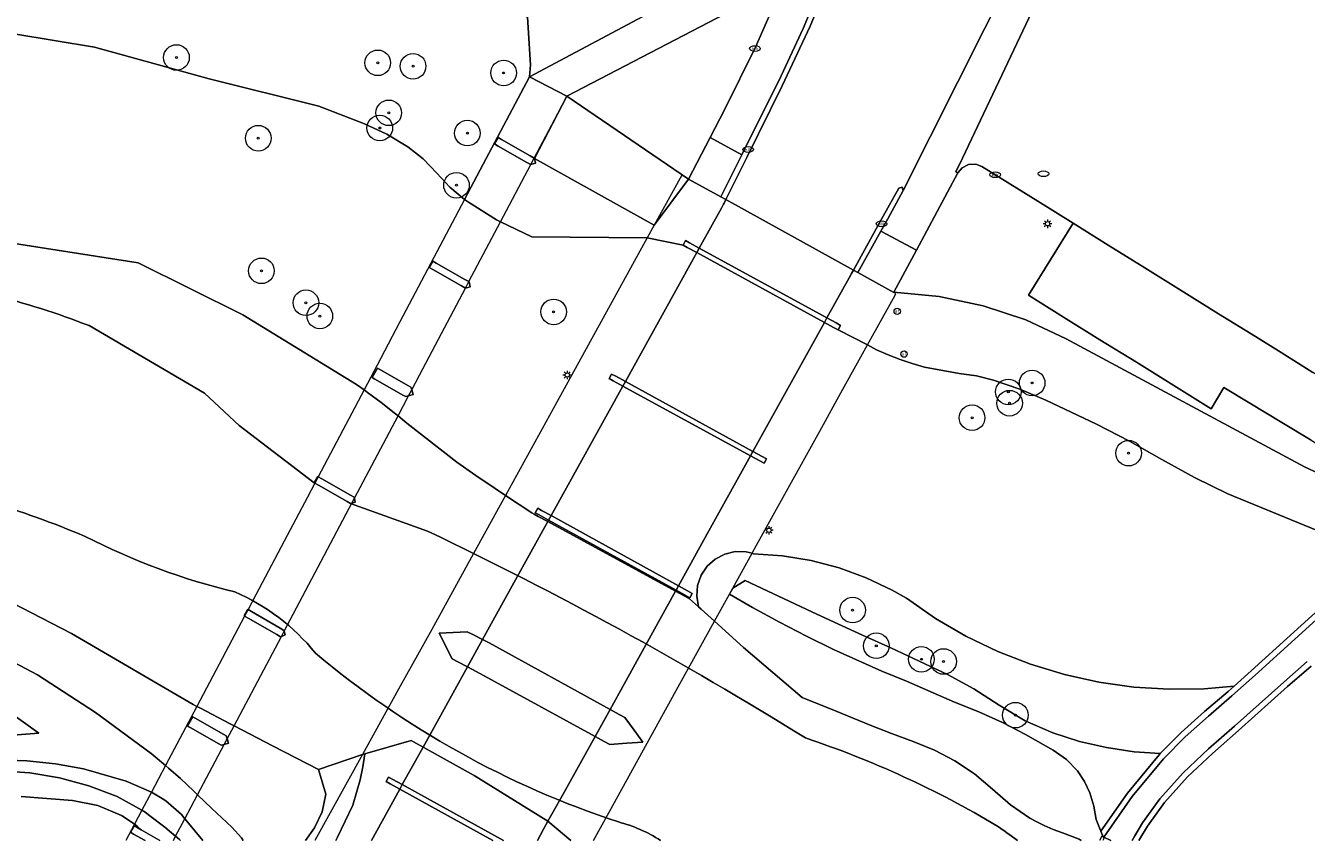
# Model space of a CAD drawing. Header units: metres. Extents: x 196496 to 197479, y 355139 to 356324.
# Tile 27 of 144: x 197029 to 197104, y 355139 to 355187. Entities that reach past the tile are written whole.
import ezdxf
from ezdxf.enums import TextEntityAlignment as Align

# ---------------------------------------------------------------- set-up
doc = ezdxf.new("R2010")
doc.units = ezdxf.units.M
doc.layers.get('0').update_dxf_attribs({"color": 252, "lineweight": 18})
for name, color, linetype, lineweight in [('B-WE-GR-BOOM-S', 252, 'Continuous', 18), ('B-WE-GR-GRAS-GV', 252, 'Continuous', 18), ('B-WE-GR-GROENVOORZIENING-GV', 252, 'Continuous', 18), ('B-WE-GW-TALUD_KRUIN-G', 252, 'Continuous', 18), ('B-WE-IE-MEUBILAIR-S', 252, 'Continuous', 18), ('B-WE-KW-KUNSTWERK_DEK-GV', 252, 'Continuous', 18), ('B-WE-KW-KUNSTWERK_PIJLER-GV', 252, 'Continuous', 18), ('B-WE-OG-TERREIN_BEGROEID-GV', 252, 'Continuous', 18), ('B-WE-OG-TERREIN_OEVER-GV', 252, 'Continuous', 18), ('B-WE-OG-WATER_RIVIER-GV', 252, 'Continuous', 18), ('B-WE-VH-GESLOTENVERHARDING_ASFALT-GV', 252, 'Continuous', 18), ('B-WE-VH-OPENVERHARDING_BETONELEMENT-GV', 252, 'Continuous', 18), ('B-WE-VH-OPENVERHARDING_BETONSTRAATSTEEN-GV', 252, 'Continuous', 18), ('B-WE-VH-OPENVERHARDING_TEGEL-GV', 252, 'Continuous', 18)]:
    doc.layers.add(name, color=color, linetype=linetype, lineweight=lineweight)
doc.styles.add('NLCS-ISO', font='NLCS-ISO.ttf')

# ---------------------------------------------------------------- blocks, each defined once
blk = doc.blocks.new('SIE-MEUBILAIR_PAAL_LICHTMAST-SO')
for points in [[(-0.62, 0), (-1, 0)], [(-0.71, 0.71), (-0.44, 0.44)], [(0, 1), (0, 0.62)], [(0.44, 0.44), (0.71, 0.71)], [(1, 0), (0.62, 0)], [(-0.71, -0.71), (-0.44, -0.44)], [(0, -0.62), (0, -1)], [(0.44, -0.44), (0.71, -0.71)]]:
    blk.add_lwpolyline(points)
blk.add_circle((0, 0), 0.5)
blk = doc.blocks.new('SIE-MEUBILAIR_PAAL_AFSLUITPAAL-SO')
blk.add_circle((0, 0), 0.75)
at = {"style": 'NLCS-ISO'}
blk.add_text('af', height=0.75, dxfattribs=at).set_placement((0, 0.05), align=Align.MIDDLE_CENTER)
blk = doc.blocks.new('SIE-MEUBILAIR_PUT_KOLK-SO')
blk.add_ellipse((0, 0), major_axis=(1.25, 0), ratio=0.54)
at = {"style": 'NLCS-ISO'}
blk.add_text('klk', height=0.75, dxfattribs=at).set_placement((0.03, 0), align=Align.MIDDLE_CENTER)
blk = doc.blocks.new('SIE-MEUBILAIR_PUT-SO')
blk.add_ellipse((0, 0), major_axis=(1.25, 0), ratio=0.54)
blk = doc.blocks.new('SGR-BOOM_GBKN-SO')
at = {"color": 0, "linetype": 'ByBlock', "lineweight": 18}
for radius in [3, 0.225]:
    blk.add_circle((0, 0), radius, dxfattribs=at)

msp = doc.modelspace()

# ---------------------------------------------------------------- linework, layer by layer
at = {"layer": 'B-WE-GR-GRAS-GV', "flags": 128}
for points in [[(197028.53, 355193.576), (197027.047, 355186.299), (197028.317, 355186.315), (197033.044, 355185.532), (197039.761, 355183.685), (197046.183, 355182.09), (197048.859, 355181.055), (197050.153, 355180.433), (197051.384, 355179.692), (197052.29, 355178.988), (197053.081, 355178.157), (197053.847, 355177.337), (197054.711, 355176.619), (197055.8, 355178.683), (197058.52, 355183.811), (197058.581, 355184.511), (197058.405, 355187.29), (197052.791, 355188.544), (197044.096, 355190.394)], [(197054.536, 355171.561), (197052.854, 355172.52), (197052.641, 355172.641), (197052.852, 355173.01), (197053.053, 355172.895), (197054.735, 355171.937), (197054.969, 355171.804), (197054.986, 355171.794), (197055.049, 355171.503), (197054.773, 355171.427)], [(197051.43, 355165.109), (197051.271, 355165.065), (197051.136, 355165.142), (197049.452, 355166.095), (197049.304, 355166.179), (197049.611, 355166.735), (197049.749, 355166.657), (197051.433, 355165.703), (197051.577, 355165.621), (197051.62, 355165.467), (197051.698, 355165.183)], [(197063.566, 355166.258), (197064.13, 355165.949), (197071.603, 355161.86), (197072.14, 355161.566), (197072.395, 355161.427), (197072.251, 355161.169), (197071.997, 355161.308), (197071.459, 355161.601), (197063.984, 355165.683), (197063.418, 355165.992), (197063.183, 355166.12), (197063.327, 355166.388)], [(197067.776, 355153.687), (197068.042, 355153.541), (197067.904, 355153.277), (197067.632, 355153.427), (197067.096, 355153.722), (197059.639, 355157.833), (197059.078, 355158.142), (197058.855, 355158.265), (197059.006, 355158.524), (197059.223, 355158.404), (197059.784, 355158.095), (197067.24, 355153.982)], [(197095.455, 355144.151), (197093.921, 355144.265), (197092.309, 355144.507), (197090.72, 355144.872), (197089.166, 355145.366), (197087.543, 355146.075), (197086.024, 355146.986), (197084.535, 355147.94), (197082.985, 355148.792), (197079.683, 355150.346), (197078.013, 355151.086), (197076.356, 355151.845), (197075.053, 355152.455), (197071.149, 355154.302), (197070.423, 355153.838), (197070.228, 355153.486), (197071.582, 355152.709), (197073.148, 355151.855), (197074.729, 355151.035), (197076.325, 355150.246), (197079.158, 355148.986), (197080.588, 355148.391), (197083.411, 355147.172), (197084.824, 355146.596), (197086.221, 355145.983), (197087.572, 355145.275), (197089.19, 355144.356), (197089.955, 355143.817), (197090.602, 355143.142), (197091.015, 355142.526), (197091.329, 355141.854), (197091.563, 355141.083), (197091.695, 355140.288), (197091.973, 355139.62), (197093.526, 355141.844), (197095.383, 355144.077)], [(197040.813, 355145.021), (197040.884, 355144.763), (197040.64, 355144.695), (197040.457, 355144.644), (197040.321, 355144.721), (197038.637, 355145.676), (197038.49, 355145.759), (197038.797, 355146.315), (197038.934, 355146.237), (197040.618, 355145.282), (197040.763, 355145.2)]]:
    msp.add_lwpolyline(points, close=True, dxfattribs=at)
for points in [[(197104.633, 355157.227), (197099.41, 355159.371), (197097.45, 355160.32), (197095.551, 355161.388), (197093.659, 355162.467), (197091.717, 355163.453), (197088.747, 355164.858), (197087.234, 355165.501), (197085.679, 355166.034), (197084.684, 355166.281), (197083.669, 355166.425), (197081.653, 355166.787), (197080.933, 355167.002), (197080.226, 355167.249), (197079.527, 355167.521), (197078.837, 355167.817), (197078.304, 355168.093), (197076.583, 355168.983), (197076.326, 355169.124), (197075.788, 355169.419), (197068.309, 355173.501), (197067.742, 355173.811), (197067.512, 355173.936), (197065.41, 355174.362), (197058.654, 355174.437), (197056.817, 355175.3), (197056.584, 355175.428), (197054.939, 355176.457), (197054.711, 355176.619), (197053.847, 355177.337), (197053.081, 355178.157), (197052.29, 355178.988), (197051.384, 355179.692), (197050.153, 355180.433), (197048.859, 355181.055), (197046.183, 355182.09), (197039.761, 355183.685), (197033.044, 355185.532), (197028.317, 355186.315)], [(197025.461, 355174.493), (197035.602, 355172.898), (197041.731, 355169.866), (197048.39, 355165.769), (197048.827, 355165.463), (197049.037, 355165.312), (197049.825, 355164.729), (197050.598, 355164.126), (197050.817, 355163.949), (197051.339, 355163.517), (197054.264, 355161.234), (197055.376, 355160.445), (197056.501, 355159.676), (197057.11, 355159.272), (197058.658, 355158.264), (197058.782, 355158.184), (197059.027, 355158.05), (197059.59, 355157.744), (197067.069, 355153.672), (197067.606, 355153.38), (197067.887, 355153.227), (197068.42, 355152.746), (197068.312, 355153.37), (197068.362, 355154.001), (197068.569, 355154.6), (197068.919, 355155.128), (197069.389, 355155.552), (197069.95, 355155.845), (197070.567, 355155.989), (197071.2, 355155.974), (197071.559, 355155.893), (197071.639, 355155.867), (197073.33, 355155.749), (197075.003, 355155.473), (197076.643, 355155.04), (197078.234, 355154.455), (197079.763, 355153.723), (197080.586, 355153.251), (197082.287, 355152.077), (197084.074, 355151.038), (197085.936, 355150.14), (197087.861, 355149.389), (197089.839, 355148.789), (197091.858, 355148.344), (197093.905, 355148.056), (197095.968, 355147.927), (197098.034, 355147.958), (197099.775, 355148.109), (197100.777, 355149.002), (197107.874, 355155.45)], [(197045.399, 355139.07), (197045.922, 355139.806), (197046.377, 355140.748), (197046.598, 355141.771), (197046.157, 355143.23), (197043.511, 355144.592), (197041.217, 355145.787), (197040.957, 355145.923), (197039.241, 355146.817), (197039.037, 355146.923), (197038.818, 355147.037), (197031.705, 355151.182), (197024.074, 355155.125), (197016.115, 355158.239), (197008.687, 355159.636), (197005.022, 355159.722), (196994.81, 355158.419), (196986.867, 355157.616), (196978.354, 355155.565), (196970.054, 355154.342), (196960.751, 355152.733)], [(197092.552, 355139.07), (197092.151, 355139.264), (197092.113, 355139.282), (197091.973, 355139.62), (197091.695, 355140.288), (197091.563, 355141.083), (197091.329, 355141.854), (197091.015, 355142.526), (197090.602, 355143.142), (197089.955, 355143.817), (197089.19, 355144.356), (197087.572, 355145.275), (197086.221, 355145.983), (197084.824, 355146.596), (197083.411, 355147.172), (197080.588, 355148.391), (197079.158, 355148.986), (197076.325, 355150.246), (197074.729, 355151.035), (197073.148, 355151.855), (197071.582, 355152.709), (197070.228, 355153.486), (197070.423, 355153.838)], [(197041.75, 355139.07), (197041.661, 355139.211), (197041.082, 355139.851), (197039.916, 355140.947), (197039.081, 355141.745), (197038.857, 355141.958), (197038.081, 355142.686), (197037.382, 355143.306), (197037.205, 355143.458), (197036.361, 355144.153), (197033.108, 355146.57), (197029.699, 355148.763), (197026.548, 355150.438)], [(197026.799, 355147.471), (197029.787, 355145.355), (197027.526, 355145.181)], [(197027.412, 355143.783), (197029.086, 355143.729), (197030.752, 355143.556), (197032.399, 355143.254), (197034.9, 355142.546), (197036.38, 355141.897), (197036.578, 355141.787), (197036.905, 355141.592), (197037.224, 355141.384), (197038.132, 355140.588), (197038.338, 355140.34), (197038.45, 355140.19), (197039.388, 355139.07)], [(197038.077, 355139.07), (197038.013, 355139.129), (197037.794, 355139.31), (197037.557, 355139.504), (197037.154, 355139.836), (197036.283, 355140.518), (197036.011, 355140.717), (197035.824, 355140.846), (197034.368, 355141.64), (197032.71, 355142.268), (197031, 355142.735), (197029.251, 355143.032), (197027.481, 355143.149)], [(197028.742, 355141.643), (197031.746, 355141.4), (197033.235, 355141.114), (197034.629, 355140.52), (197035.017, 355140.283), (197035.387, 355140.018), (197035.564, 355139.874), (197035.783, 355139.68), (197036.872, 355139.07)]]:
    msp.add_lwpolyline(points, dxfattribs=at)
at = {"layer": 'B-WE-GR-GRAS-GV'}
for points in [[(197070.423, 355153.838), (197071.149, 355154.302), (197075.053, 355152.455), (197076.356, 355151.845), (197078.013, 355151.086), (197079.683, 355150.346), (197082.985, 355148.792), (197084.535, 355147.94), (197086.024, 355146.986), (197087.543, 355146.075), (197089.166, 355145.366), (197090.72, 355144.872), (197092.309, 355144.507), (197093.921, 355144.265), (197095.455, 355144.151), (197096.673, 355145.395), (197098.042, 355146.617), (197099.425, 355147.797), (197099.775, 355148.109), (197098.034, 355147.958), (197095.968, 355147.927), (197093.905, 355148.056), (197091.858, 355148.344), (197089.839, 355148.789), (197087.861, 355149.389), (197085.936, 355150.14), (197084.074, 355151.038), (197082.287, 355152.077), (197080.586, 355153.251), (197079.763, 355153.723), (197078.234, 355154.455), (197076.643, 355155.04), (197075.003, 355155.473), (197073.33, 355155.749), (197071.639, 355155.867), (197071.559, 355155.893), (197071.2, 355155.974), (197070.567, 355155.989), (197069.95, 355155.845), (197069.389, 355155.552), (197068.919, 355155.128), (197068.569, 355154.6), (197068.362, 355154.001), (197068.312, 355153.37), (197068.42, 355152.746), (197068.565, 355152.615), (197069.353, 355151.904), (197071.054, 355150.37), (197074.489, 355147.437), (197076.481, 355146.636), (197078.468, 355145.823), (197079.716, 355145.325), (197080.981, 355144.858), (197082.23, 355144.35), (197083.426, 355143.728), (197084.578, 355142.962), (197085.628, 355142.062), (197086.676, 355141.158), (197087.821, 355140.381), (197088.228, 355140.151), (197088.647, 355139.942), (197089.179, 355139.712), (197089.725, 355139.515), (197090.701, 355139.136), (197090.829, 355139.07)], [(197026.548, 355150.438), (197029.699, 355148.763), (197033.108, 355146.57), (197036.361, 355144.153), (197037.205, 355143.458), (197037.382, 355143.306), (197038.081, 355142.686), (197038.857, 355141.958), (197039.081, 355141.745), (197039.916, 355140.947), (197041.082, 355139.851), (197041.661, 355139.211), (197041.75, 355139.07)], [(197104.287, 355149.28), (197102.914, 355148.084), (197100.038, 355145.509), (197098.513, 355144.17), (197097.043, 355142.784), (197095.7, 355141.294), (197094.701, 355139.902), (197094.261, 355139.169), (197094.204, 355139.07)], [(197027.526, 355145.181), (197029.787, 355145.355), (197026.799, 355147.471)], [(197060.937, 355139.07), (197060.078, 355139.788), (197059.6, 355140.189), (197055.283, 355142.864), (197052.284, 355144.54), (197051.729, 355144.851), (197051.592, 355144.927), (197048.866, 355144.146), (197048.755, 355143.371), (197048.607, 355142.613), (197048.167, 355141.13), (197047.28, 355139.253), (197047.172, 355139.07)], [(197047.172, 355139.07), (197047.28, 355139.253), (197048.167, 355141.13), (197048.607, 355142.613), (197048.755, 355143.371), (197048.866, 355144.146), (197048.729, 355144.1), (197046.157, 355143.23), (197046.598, 355141.771), (197046.377, 355140.748), (197045.922, 355139.806), (197045.399, 355139.07)], [(197039.388, 355139.07), (197038.45, 355140.19), (197038.338, 355140.34), (197038.132, 355140.588), (197037.224, 355141.384), (197036.905, 355141.592), (197036.578, 355141.787), (197036.38, 355141.897), (197034.9, 355142.546), (197032.399, 355143.254), (197030.752, 355143.556), (197029.086, 355143.729), (197027.412, 355143.783)], [(197027.481, 355143.149), (197029.251, 355143.032), (197031, 355142.735), (197032.71, 355142.268), (197034.368, 355141.64), (197035.824, 355140.846), (197036.011, 355140.717), (197036.283, 355140.518), (197037.154, 355139.836), (197037.557, 355139.504), (197037.794, 355139.31), (197038.013, 355139.129), (197038.077, 355139.07)], [(197056.367, 355139.07), (197050.919, 355142.074), (197050.363, 355142.381), (197050.121, 355142.514), (197050.269, 355142.778), (197050.509, 355142.646), (197051.066, 355142.339), (197056.995, 355139.07)], [(197036.003, 355139.07), (197035.336, 355139.444), (197035.158, 355139.544), (197035.366, 355139.914), (197035.535, 355139.819), (197035.783, 355139.68), (197035.564, 355139.874), (197035.387, 355140.018), (197035.017, 355140.283), (197034.629, 355140.52), (197033.235, 355141.114), (197031.746, 355141.4), (197028.742, 355141.643)]]:
    msp.add_lwpolyline(points, dxfattribs=at)
at = {"layer": 'B-WE-GR-GROENVOORZIENING-GV', "flags": 128}
for points in [[(197104.745, 355160.569), (197103.905, 355160.956), (197089.953, 355168.456), (197087.582, 355169.562), (197085.084, 355170.395), (197082.507, 355170.937), (197079.86, 355171.185), (197079.853, 355171.172), (197077.749, 355172.335), (197077.484, 355172.481), (197070.016, 355176.607), (197069.729, 355176.765), (197067.833, 355177.813), (197065.82, 355175.107), (197058.809, 355179.025), (197060.711, 355182.667), (197058.52, 355183.811), (197055.8, 355178.683), (197054.711, 355176.619), (197054.939, 355176.457), (197056.584, 355175.428), (197056.817, 355175.3), (197058.654, 355174.437), (197065.41, 355174.362), (197067.512, 355173.936), (197067.656, 355174.204), (197067.889, 355174.076), (197068.456, 355173.766), (197075.931, 355169.677), (197076.469, 355169.382), (197076.725, 355169.242), (197076.583, 355168.983), (197078.304, 355168.093), (197078.837, 355167.817), (197079.527, 355167.521), (197080.226, 355167.249), (197080.933, 355167.002), (197081.653, 355166.787), (197083.669, 355166.425), (197084.684, 355166.281), (197085.679, 355166.034), (197087.234, 355165.501), (197088.747, 355164.858), (197091.717, 355163.453), (197093.659, 355162.467), (197095.551, 355161.388), (197097.45, 355160.32), (197099.41, 355159.371), (197104.633, 355157.227)], [(197104.295, 355162.507), (197102.567, 355163.552), (197100.698, 355164.683), (197099.17, 355165.607), (197098.436, 355164.361), (197096.253, 355165.715), (197094.059, 355167.076), (197091.922, 355168.401), (197089.778, 355169.731), (197087.73, 355171.002), (197090.348, 355175.226), (197088.283, 355176.525), (197085.014, 355178.541), (197084.65, 355178.678), (197084.228, 355178.659), (197083.851, 355178.468), (197083.601, 355178.17), (197081.174, 355173.652), (197079.86, 355171.185), (197082.507, 355170.937), (197085.084, 355170.395), (197087.582, 355169.562), (197089.953, 355168.456), (197103.905, 355160.956), (197104.745, 355160.569)]]:
    msp.add_lwpolyline(points, dxfattribs=at)
msp.add_lwpolyline([(197058.809, 355179.025), (197058.873, 355178.734), (197058.596, 355178.658), (197058.364, 355178.789), (197056.682, 355179.748), (197056.465, 355179.872), (197056.675, 355180.241), (197056.881, 355180.123), (197058.563, 355179.165), (197058.791, 355179.035)], close=True, dxfattribs=at)
at = {"layer": 'B-WE-GW-TALUD_KRUIN-G', "flags": 128}
for points in [[(197058.52, 355183.811), (197058.581, 355184.511), (197058.405, 355187.29), (197052.791, 355188.544), (197044.096, 355190.394), (197028.53, 355193.576)], [(197104.745, 355160.569), (197103.905, 355160.956), (197089.953, 355168.456), (197087.582, 355169.562), (197085.084, 355170.395), (197082.507, 355170.937), (197079.86, 355171.185)], [(197092.113, 355139.282), (197091.973, 355139.62), (197091.695, 355140.288), (197091.563, 355141.083), (197091.329, 355141.854), (197091.015, 355142.526), (197090.602, 355143.142), (197089.955, 355143.817), (197089.19, 355144.356), (197087.572, 355145.275), (197086.221, 355145.983), (197084.824, 355146.596), (197083.411, 355147.172), (197080.588, 355148.391), (197079.158, 355148.986), (197076.325, 355150.246), (197074.729, 355151.035), (197073.148, 355151.855), (197071.582, 355152.709), (197070.228, 355153.486), (197070.423, 355153.838), (197071.149, 355154.302), (197075.053, 355152.455), (197076.356, 355151.845), (197078.013, 355151.086), (197079.683, 355150.346), (197082.985, 355148.792), (197084.535, 355147.94), (197086.024, 355146.986), (197087.543, 355146.075), (197089.166, 355145.366), (197090.72, 355144.872), (197092.309, 355144.507), (197093.921, 355144.265), (197095.455, 355144.151)]]:
    msp.add_lwpolyline(points, dxfattribs=at)
at = {"layer": 'B-WE-KW-KUNSTWERK_DEK-GV'}
for points in [[(197058.596, 355178.658), (197058.791, 355179.035), (197060.685, 355182.618), (197060.711, 355182.667), (197058.52, 355183.811), (197055.8, 355178.683), (197054.711, 355176.619), (197050.927, 355169.444), (197049.79, 355167.289), (197048.827, 355165.463), (197046.142, 355160.372), (197045.944, 355159.996), (197045.508, 355159.169), (197044.328, 355156.932), (197042.493, 355153.46), (197042.033, 355152.591), (197041.834, 355152.214), (197039.037, 355146.923), (197037.205, 355143.458), (197036.38, 355141.897), (197035.824, 355140.846), (197035.387, 355140.018), (197034.886, 355139.07)], [(197078.304, 355168.093), (197079.923, 355171.02), (197079.971, 355171.107), (197079.853, 355171.172), (197077.749, 355172.335), (197077.484, 355172.481), (197070.016, 355176.607), (197069.729, 355176.765), (197067.833, 355177.813), (197067.431, 355178.035), (197065.82, 355175.107), (197065.41, 355174.362), (197060.114, 355164.733), (197057.11, 355159.272), (197055.119, 355155.653), (197052.796, 355151.429), (197050.852, 355147.924), (197050.851, 355147.923), (197048.729, 355144.1), (197045.938, 355139.07)]]:
    msp.add_lwpolyline(points, dxfattribs=at)
at = {"layer": 'B-WE-KW-KUNSTWERK_DEK-GV', "flags": 128}
for points in [[(197037.667, 355139.07), (197037.794, 355139.31), (197038.338, 355140.34), (197039.081, 355141.745), (197040.64, 355144.695), (197040.813, 355145.021), (197041.217, 355145.787), (197043.986, 355151.024), (197044.15, 355151.335), (197044.499, 355151.995), (197047.952, 355158.527), (197048.109, 355158.825), (197048.26, 355159.112), (197050.817, 355163.949), (197051.43, 355165.109), (197051.62, 355165.467), (197052.07, 355166.319), (197053.012, 355168.102), (197054.773, 355171.427), (197054.969, 355171.804), (197056.817, 355175.3), (197058.596, 355178.658)], [(197062.257, 355139.07), (197063.176, 355140.732), (197067.328, 355148.241), (197069.353, 355151.904), (197070.228, 355153.486), (197070.423, 355153.838), (197071.559, 355155.893), (197071.818, 355156.361), (197075.511, 355163.04), (197076.756, 355165.293), (197078.304, 355168.093)], [(197092.552, 355139.07), (197092.151, 355139.264), (197092.113, 355139.282), (197092.023, 355139.325), (197091.897, 355139.07)]]:
    msp.add_lwpolyline(points, dxfattribs=at)
at = {"layer": 'B-WE-KW-KUNSTWERK_PIJLER-GV', "flags": 128}
for points in [[(197058.809, 355179.025), (197058.791, 355179.035), (197058.563, 355179.165), (197056.881, 355180.123), (197056.675, 355180.241), (197056.465, 355179.872), (197056.682, 355179.748), (197058.364, 355178.789), (197058.596, 355178.658), (197058.873, 355178.734)], [(197075.931, 355169.677), (197068.456, 355173.766), (197067.889, 355174.076), (197067.656, 355174.204), (197067.512, 355173.936), (197067.742, 355173.811), (197068.309, 355173.501), (197075.788, 355169.419), (197076.326, 355169.124), (197076.583, 355168.983), (197076.725, 355169.242), (197076.469, 355169.382)], [(197052.854, 355172.52), (197054.536, 355171.561), (197054.773, 355171.427), (197055.049, 355171.503), (197054.986, 355171.794), (197054.969, 355171.804), (197054.735, 355171.937), (197053.053, 355172.895), (197052.852, 355173.01), (197052.641, 355172.641)], [(197051.136, 355165.142), (197051.271, 355165.065), (197051.43, 355165.109), (197051.698, 355165.183), (197051.62, 355165.467), (197051.577, 355165.621), (197051.433, 355165.703), (197049.749, 355166.657), (197049.611, 355166.735), (197049.304, 355166.179), (197049.452, 355166.095)], [(197064.13, 355165.949), (197063.566, 355166.258), (197063.327, 355166.388), (197063.183, 355166.12), (197063.418, 355165.992), (197063.984, 355165.683), (197071.459, 355161.601), (197071.997, 355161.308), (197072.251, 355161.169), (197072.395, 355161.427), (197072.14, 355161.566), (197071.603, 355161.86)], [(197046.142, 355160.372), (197046.113, 355160.389), (197045.903, 355160.02), (197045.944, 355159.996), (197046.157, 355159.875), (197047.839, 355158.917), (197048.037, 355158.804), (197048.109, 355158.825), (197048.311, 355158.883), (197048.26, 355159.112), (197048.247, 355159.173), (197048.038, 355159.292), (197046.356, 355160.25)], [(197067.632, 355153.427), (197067.904, 355153.277), (197068.042, 355153.541), (197067.776, 355153.687), (197067.24, 355153.982), (197059.784, 355158.095), (197059.223, 355158.404), (197059.006, 355158.524), (197058.855, 355158.265), (197059.078, 355158.142), (197059.639, 355157.833), (197067.096, 355153.722)], [(197043.713, 355151.126), (197043.926, 355151.002), (197043.986, 355151.024), (197044.216, 355151.111), (197044.15, 355151.335), (197044.14, 355151.369), (197043.912, 355151.502), (197042.237, 355152.473), (197042.033, 355152.591), (197042.021, 355152.598), (197041.807, 355152.23), (197041.834, 355152.214), (197042.037, 355152.096)], [(197063.769, 355146.452), (197063.234, 355146.746), (197056.146, 355150.65), (197055.769, 355150.839), (197055.198, 355151.125), (197054.871, 355151.288), (197053.226, 355151.212), (197053.991, 355149.703), (197054.316, 355149.529), (197054.878, 355149.228), (197055.853, 355148.705), (197062.358, 355145.165), (197062.894, 355144.873), (197063.228, 355144.691), (197064.216, 355144.76), (197065.162, 355144.827), (197064.642, 355145.531), (197064.095, 355146.272)], [(197040.321, 355144.721), (197040.457, 355144.644), (197040.64, 355144.695), (197040.884, 355144.763), (197040.813, 355145.021), (197040.763, 355145.2), (197040.618, 355145.282), (197038.934, 355146.237), (197038.797, 355146.315), (197038.49, 355145.759), (197038.637, 355145.676)]]:
    msp.add_lwpolyline(points, close=True, dxfattribs=at)
for points in [[(197056.995, 355139.07), (197051.066, 355142.339), (197050.509, 355142.646), (197050.269, 355142.778), (197050.121, 355142.514), (197050.363, 355142.381), (197050.919, 355142.074), (197056.367, 355139.07)], [(197036.872, 355139.07), (197035.783, 355139.68), (197035.535, 355139.819), (197035.366, 355139.914), (197035.158, 355139.544), (197035.336, 355139.444)]]:
    msp.add_lwpolyline(points, dxfattribs=at)
at = {"layer": 'B-WE-KW-KUNSTWERK_PIJLER-GV'}
msp.add_lwpolyline([(197035.336, 355139.444), (197036.003, 355139.07)], dxfattribs=at)
at = {"layer": 'B-WE-OG-TERREIN_BEGROEID-GV', "flags": 128}
for points in [[(197058.405, 355187.29), (197058.581, 355184.511), (197058.52, 355183.811), (197071.504, 355190.732)], [(197107.874, 355155.45), (197100.777, 355149.002), (197099.775, 355148.109), (197099.425, 355147.797), (197098.042, 355146.617), (197096.673, 355145.395), (197095.455, 355144.151), (197095.383, 355144.077), (197093.526, 355141.844), (197091.973, 355139.62), (197092.113, 355139.282), (197092.151, 355139.264), (197093.805, 355141.632), (197095.643, 355143.842), (197096.915, 355145.142), (197098.272, 355146.353), (197099.655, 355147.533), (197101.011, 355148.742), (197107.98, 355155.073)], [(197094.204, 355139.07), (197094.261, 355139.169), (197094.701, 355139.902), (197095.7, 355141.294), (197097.043, 355142.784), (197098.513, 355144.17), (197100.038, 355145.509), (197102.914, 355148.084), (197104.287, 355149.28)]]:
    msp.add_lwpolyline(points, dxfattribs=at)
for points in [[(197067.833, 355177.813), (197069.087, 355180.242), (197069.932, 355181.862), (197071.745, 355185.537), (197073.392, 355189.289), (197060.711, 355182.667)], [(197065.82, 355175.107), (197067.833, 355177.813), (197060.711, 355182.667), (197058.809, 355179.025)]]:
    msp.add_lwpolyline(points, close=True, dxfattribs=at)
at = {"layer": 'B-WE-OG-TERREIN_BEGROEID-GV'}
msp.add_lwpolyline([(197104.059, 355149.545), (197102.682, 355148.346), (197099.806, 355145.771), (197098.277, 355144.429), (197096.793, 355143.029), (197095.427, 355141.514), (197094.408, 355140.094), (197093.959, 355139.346), (197093.802, 355139.07)], dxfattribs=at)
at = {"layer": 'B-WE-OG-TERREIN_OEVER-GV', "flags": 128}
for points in [[(197090.829, 355139.07), (197090.701, 355139.136), (197089.725, 355139.515), (197089.179, 355139.712), (197088.647, 355139.942), (197088.228, 355140.151), (197087.821, 355140.381), (197086.676, 355141.158), (197085.628, 355142.062), (197084.578, 355142.962), (197083.426, 355143.728), (197082.23, 355144.35), (197080.981, 355144.858), (197079.716, 355145.325), (197078.468, 355145.823), (197076.481, 355146.636), (197074.489, 355147.437), (197071.054, 355150.37), (197069.353, 355151.904), (197068.565, 355152.615), (197068.42, 355152.746), (197067.887, 355153.227), (197067.606, 355153.38), (197067.069, 355153.672), (197059.59, 355157.744), (197059.027, 355158.05), (197058.782, 355158.184), (197058.658, 355158.264), (197057.11, 355159.272), (197056.501, 355159.676), (197055.376, 355160.445), (197054.264, 355161.234), (197051.339, 355163.517), (197050.817, 355163.949), (197050.598, 355164.126), (197049.825, 355164.729), (197049.037, 355165.312), (197048.827, 355165.463), (197048.39, 355165.769), (197041.731, 355169.866), (197035.602, 355172.898), (197025.461, 355174.493)], [(197032.725, 355169.225), (197039.489, 355165.264), (197041.51, 355163.369), (197045.903, 355160.02), (197046.113, 355160.389), (197046.142, 355160.372), (197046.356, 355160.25), (197048.038, 355159.292), (197048.247, 355159.173), (197048.26, 355159.112), (197048.311, 355158.883), (197048.109, 355158.825), (197048.037, 355158.804), (197052.553, 355157.187)], [(197024.074, 355155.125), (197031.705, 355151.182), (197038.818, 355147.037), (197039.037, 355146.923), (197039.241, 355146.817), (197040.957, 355145.923), (197041.217, 355145.787), (197043.511, 355144.592), (197046.157, 355143.23), (197048.729, 355144.1), (197048.866, 355144.146), (197051.592, 355144.927), (197051.729, 355144.851), (197052.284, 355144.54), (197055.283, 355142.864), (197059.6, 355140.189), (197060.078, 355139.788), (197060.937, 355139.07)]]:
    msp.add_lwpolyline(points, dxfattribs=at)
at = {"layer": 'B-WE-OG-TERREIN_OEVER-GV'}
for points in [[(197027.028, 355171.042, -0.031314), (197032.725, 355169.225)], [(197032.504, 355156.878, 0.026643), (197026.79, 355158.938)], [(197041.254, 355153.627, -0.060236), (197032.504, 355156.878)], [(197052.553, 355157.187, -0.027856), (197074.675, 355145.069)], [(197045.978, 355150.046, 0.121463), (197041.254, 355153.627)], [(197063.722, 355140.149, -0.095721), (197045.978, 355150.046)], [(197074.675, 355145.069, -0.054239), (197085.893, 355139.925)], [(197066.192, 355139.07, 0.078237), (197063.722, 355140.149)], [(197085.893, 355139.925, -0.007045), (197087.096, 355139.07)]]:
    msp.add_lwpolyline(points, format="xyb", dxfattribs=at)
at = {"layer": 'B-WE-OG-TERREIN_OEVER-GV', "flags": 128}
msp.add_lwpolyline([(197044.15, 355151.335), (197044.216, 355151.111), (197043.986, 355151.024), (197043.926, 355151.002), (197043.713, 355151.126), (197042.037, 355152.096), (197041.834, 355152.214), (197041.807, 355152.23), (197042.021, 355152.598), (197042.033, 355152.591), (197042.237, 355152.473), (197043.912, 355151.502), (197044.14, 355151.369)], close=True, dxfattribs=at)
at = {"layer": 'B-WE-OG-WATER_RIVIER-GV'}
for points in [[(197032.725, 355169.225, 0.031314), (197027.028, 355171.042)], [(197026.79, 355158.938, -0.026643), (197032.504, 355156.878)], [(197032.504, 355156.878, 0.060236), (197041.254, 355153.627)], [(197074.675, 355145.069, 0.027856), (197052.553, 355157.187)], [(197041.254, 355153.627, -0.121463), (197045.978, 355150.046)], [(197045.978, 355150.046, 0.095721), (197063.722, 355140.149)], [(197085.893, 355139.925, 0.054239), (197074.675, 355145.069)], [(197063.722, 355140.149, -0.078237), (197066.192, 355139.07)], [(197087.096, 355139.07, 0.007045), (197085.893, 355139.925)]]:
    msp.add_lwpolyline(points, format="xyb", dxfattribs=at)
at = {"layer": 'B-WE-OG-WATER_RIVIER-GV', "flags": 128}
msp.add_lwpolyline([(197052.553, 355157.187), (197048.037, 355158.804), (197047.839, 355158.917), (197046.157, 355159.875), (197045.944, 355159.996), (197045.903, 355160.02), (197041.51, 355163.369), (197039.489, 355165.264), (197032.725, 355169.225)], dxfattribs=at)
msp.add_lwpolyline([(197062.358, 355145.165), (197055.853, 355148.705), (197054.878, 355149.228), (197054.316, 355149.529), (197053.991, 355149.703), (197053.226, 355151.212), (197054.871, 355151.288), (197055.198, 355151.125), (197055.769, 355150.839), (197056.146, 355150.65), (197063.234, 355146.746), (197063.769, 355146.452), (197064.095, 355146.272), (197064.642, 355145.531), (197065.162, 355144.827), (197064.216, 355144.76), (197063.228, 355144.691), (197062.894, 355144.873)], close=True, dxfattribs=at)
at = {"layer": 'B-WE-VH-GESLOTENVERHARDING_ASFALT-GV', "flags": 128}
for points in [[(197076.417, 355190.331), (197074.947, 355186.772), (197073.319, 355183.283), (197071.24, 355179.076), (197070.016, 355176.607), (197077.484, 355172.481), (197078.818, 355174.891), (197079.227, 355175.631), (197080.14, 355177.283), (197080.342, 355177.341), (197080.401, 355177.139), (197088.336, 355192.961)], [(197088.336, 355192.961), (197080.401, 355177.139), (197079.492, 355175.489), (197079.092, 355174.762), (197081.174, 355173.652), (197083.601, 355178.17), (197083.483, 355178.232), (197083.877, 355179.027), (197089.716, 355191.377)], [(197073.392, 355189.289), (197071.745, 355185.537), (197069.932, 355181.862), (197069.087, 355180.242), (197070.954, 355179.231), (197073.256, 355183.866), (197074.551, 355186.631), (197075.721, 355189.451)], [(197037.667, 355139.07), (197037.794, 355139.31), (197038.338, 355140.34), (197039.081, 355141.745), (197040.64, 355144.695), (197040.813, 355145.021), (197041.217, 355145.787), (197043.986, 355151.024), (197044.15, 355151.335), (197044.499, 355151.995), (197047.952, 355158.527), (197048.109, 355158.825), (197048.26, 355159.112), (197050.817, 355163.949), (197051.43, 355165.109), (197051.62, 355165.467), (197052.07, 355166.319), (197053.012, 355168.102), (197054.773, 355171.427), (197054.969, 355171.804), (197056.817, 355175.3), (197058.596, 355178.658), (197058.791, 355179.035), (197060.685, 355182.618), (197060.711, 355182.667), (197058.52, 355183.811), (197055.8, 355178.683), (197054.711, 355176.619), (197050.927, 355169.444), (197049.79, 355167.289), (197048.827, 355165.463), (197046.142, 355160.372), (197045.944, 355159.996), (197045.508, 355159.169), (197044.328, 355156.932), (197042.493, 355153.46), (197042.033, 355152.591), (197041.834, 355152.214), (197039.037, 355146.923), (197037.205, 355143.458)], [(197058.983, 355139.07), (197059.346, 355139.725), (197059.6, 355140.189), (197059.834, 355140.607), (197060.507, 355141.823), (197062.358, 355145.165), (197063.234, 355146.746), (197064.921, 355149.792), (197067.069, 355153.672), (197067.096, 355153.722), (197067.24, 355153.982), (197069.022, 355157.2), (197071.459, 355161.601), (197071.603, 355161.86), (197075.788, 355169.419), (197075.931, 355169.677), (197077.232, 355172.026)], [(197092.552, 355139.07), (197092.151, 355139.264), (197092.113, 355139.282), (197092.153, 355139.184), (197092.096, 355139.07)]]:
    msp.add_lwpolyline(points, dxfattribs=at)
at = {"layer": 'B-WE-VH-GESLOTENVERHARDING_ASFALT-GV'}
for points in [[(197077.232, 355172.026), (197077.377, 355172.288), (197077.484, 355172.481), (197070.016, 355176.607), (197069.912, 355176.398), (197069.877, 355176.335), (197069.773, 355176.147), (197068.456, 355173.766), (197068.309, 355173.501), (197064.13, 355165.949), (197063.984, 355165.683), (197059.784, 355158.095), (197059.639, 355157.833), (197059.59, 355157.744), (197057.609, 355154.165), (197055.769, 355150.839), (197054.878, 355149.228), (197053.198, 355146.192), (197052.284, 355144.54), (197051.839, 355143.736), (197051.066, 355142.339), (197050.919, 355142.074), (197049.257, 355139.07)], [(197037.205, 355143.458), (197036.38, 355141.897), (197035.824, 355140.846), (197035.387, 355140.018), (197034.886, 355139.07)]]:
    msp.add_lwpolyline(points, dxfattribs=at)
at = {"layer": 'B-WE-VH-OPENVERHARDING_BETONELEMENT-GV', "flags": 128}
msp.add_lwpolyline([(197075.721, 355189.451), (197074.551, 355186.631), (197073.256, 355183.866), (197070.954, 355179.231), (197069.729, 355176.765), (197070.016, 355176.607), (197071.24, 355179.076), (197073.319, 355183.283), (197074.947, 355186.772), (197076.417, 355190.331)], dxfattribs=at)
msp.add_lwpolyline([(197078.818, 355174.891), (197077.484, 355172.481), (197077.749, 355172.335), (197079.092, 355174.762), (197079.492, 355175.489), (197080.401, 355177.139), (197080.342, 355177.341), (197080.14, 355177.283), (197079.227, 355175.631)], close=True, dxfattribs=at)
at = {"layer": 'B-WE-VH-OPENVERHARDING_BETONSTRAATSTEEN-GV', "flags": 128}
msp.add_lwpolyline([(197089.716, 355191.377), (197083.877, 355179.027), (197083.483, 355178.232), (197083.601, 355178.17), (197083.851, 355178.468), (197084.228, 355178.659), (197084.65, 355178.678), (197085.014, 355178.541), (197088.283, 355176.525), (197090.348, 355175.226), (197092.402, 355173.949), (197094.544, 355172.616), (197096.679, 355171.288), (197098.872, 355169.925), (197101.023, 355168.587), (197102.539, 355167.644), (197104.394, 355166.49)], dxfattribs=at)
msp.add_lwpolyline([(197090.348, 355175.226), (197087.73, 355171.002), (197089.778, 355169.731), (197091.922, 355168.401), (197094.059, 355167.076), (197096.253, 355165.715), (197098.436, 355164.361), (197099.17, 355165.607), (197100.698, 355164.683), (197102.567, 355163.552), (197104.295, 355162.507), (197106.052, 355161.444), (197107.859, 355164.335), (197106.109, 355165.423), (197104.394, 355166.49), (197102.539, 355167.644), (197101.023, 355168.587), (197098.872, 355169.925), (197096.679, 355171.288), (197094.544, 355172.616), (197092.402, 355173.949)], close=True, dxfattribs=at)
at = {"layer": 'B-WE-VH-OPENVERHARDING_TEGEL-GV', "flags": 128}
for points in [[(197058.52, 355183.811), (197060.711, 355182.667), (197073.392, 355189.289), (197071.504, 355190.732)], [(197070.954, 355179.231), (197069.087, 355180.242), (197067.833, 355177.813), (197069.729, 355176.765)], [(197079.853, 355171.172), (197079.86, 355171.185), (197081.174, 355173.652), (197079.092, 355174.762), (197077.749, 355172.335)]]:
    msp.add_lwpolyline(points, close=True, dxfattribs=at)
at = {"layer": 'B-WE-VH-OPENVERHARDING_TEGEL-GV'}
for points in [[(197051.066, 355142.339), (197051.839, 355143.736), (197052.284, 355144.54), (197053.198, 355146.192), (197054.878, 355149.228), (197055.769, 355150.839), (197057.609, 355154.165), (197059.59, 355157.744), (197059.639, 355157.833), (197059.784, 355158.095), (197063.984, 355165.683), (197064.13, 355165.949), (197068.309, 355173.501), (197068.456, 355173.766), (197069.773, 355176.147), (197069.877, 355176.335), (197069.912, 355176.398), (197070.016, 355176.607), (197069.729, 355176.765), (197067.833, 355177.813), (197067.431, 355178.035), (197065.82, 355175.107), (197065.41, 355174.362), (197060.114, 355164.733), (197057.11, 355159.272), (197055.119, 355155.653), (197052.796, 355151.429), (197050.852, 355147.924), (197050.851, 355147.923), (197048.729, 355144.1), (197045.938, 355139.07)], [(197077.377, 355172.288), (197077.232, 355172.026), (197075.931, 355169.677), (197075.788, 355169.419), (197071.603, 355161.86), (197071.459, 355161.601), (197069.022, 355157.2), (197067.24, 355153.982), (197067.096, 355153.722), (197067.069, 355153.672), (197064.921, 355149.792), (197063.234, 355146.746), (197062.358, 355145.165), (197060.507, 355141.823), (197059.834, 355140.607), (197059.6, 355140.189), (197059.346, 355139.725), (197058.983, 355139.07)], [(197107.98, 355155.073), (197101.011, 355148.742), (197099.655, 355147.533), (197098.272, 355146.353), (197096.915, 355145.142), (197095.643, 355143.842), (197093.805, 355141.632), (197092.151, 355139.264), (197092.552, 355139.07)]]:
    msp.add_lwpolyline(points, dxfattribs=at)
at = {"layer": 'B-WE-VH-OPENVERHARDING_TEGEL-GV', "flags": 128}
for points in [[(197062.257, 355139.07), (197063.176, 355140.732), (197067.328, 355148.241), (197069.353, 355151.904), (197070.228, 355153.486), (197070.423, 355153.838), (197071.559, 355155.893), (197071.818, 355156.361), (197075.511, 355163.04), (197076.756, 355165.293), (197078.304, 355168.093), (197079.923, 355171.02), (197079.971, 355171.107), (197079.853, 355171.172), (197077.749, 355172.335), (197077.484, 355172.481), (197077.377, 355172.288)], [(197093.802, 355139.07), (197093.959, 355139.346), (197094.408, 355140.094), (197095.427, 355141.514), (197096.793, 355143.029), (197098.277, 355144.429), (197099.806, 355145.771), (197102.682, 355148.346), (197104.059, 355149.545)], [(197049.257, 355139.07), (197050.919, 355142.074), (197051.066, 355142.339)]]:
    msp.add_lwpolyline(points, dxfattribs=at)

# ---------------------------------------------------------------- block references
at = {"layer": 'B-WE-GR-BOOM-S', "xscale": 0.25, "yscale": 0.25, "zscale": 0.25}
for p in [(197037.843, 355184.933), (197049.631, 355184.623), (197051.698, 355184.419), (197057.001, 355184.027), (197050.275, 355181.691), (197049.75, 355180.804), (197042.634, 355180.206), (197054.878, 355180.505), (197054.241, 355177.45), (197042.818, 355172.437), (197045.422, 355170.565), (197046.24, 355169.788), (197059.93, 355170.031), (197087.952, 355165.866), (197086.557, 355165.343), (197086.629, 355164.682), (197084.435, 355163.832), (197093.599, 355161.755), (197077.438, 355152.563), (197078.827, 355150.471), (197081.466, 355149.679), (197082.764, 355149.551), (197086.972, 355146.406)]:
    msp.add_blockref('SGR-BOOM_GBKN-SO', p, dxfattribs=at)
at = {"layer": 'B-WE-IE-MEUBILAIR-S', "xscale": 0.25, "yscale": 0.25, "zscale": 0.25}
for name, p in [('SIE-MEUBILAIR_PUT_KOLK-SO', (197071.721, 355185.456)), ('SIE-MEUBILAIR_PUT_KOLK-SO', (197071.319, 355179.547)), ('SIE-MEUBILAIR_PUT-SO', (197088.613, 355178.124)), ('SIE-MEUBILAIR_PUT_KOLK-SO', (197085.79, 355178.065)), ('SIE-MEUBILAIR_PUT_KOLK-SO', (197079.137, 355175.187)), ('SIE-MEUBILAIR_PAAL_LICHTMAST-SO', (197088.852, 355175.195)), ('SIE-MEUBILAIR_PAAL_AFSLUITPAAL-SO', (197080.05, 355170.065)), ('SIE-MEUBILAIR_PAAL_AFSLUITPAAL-SO', (197080.449, 355167.561)), ('SIE-MEUBILAIR_PAAL_LICHTMAST-SO', (197060.728, 355166.333)), ('SIE-MEUBILAIR_PAAL_LICHTMAST-SO', (197072.536, 355157.237))]:
    msp.add_blockref(name, p, dxfattribs=at)

doc.saveas('drawing.dxf')
